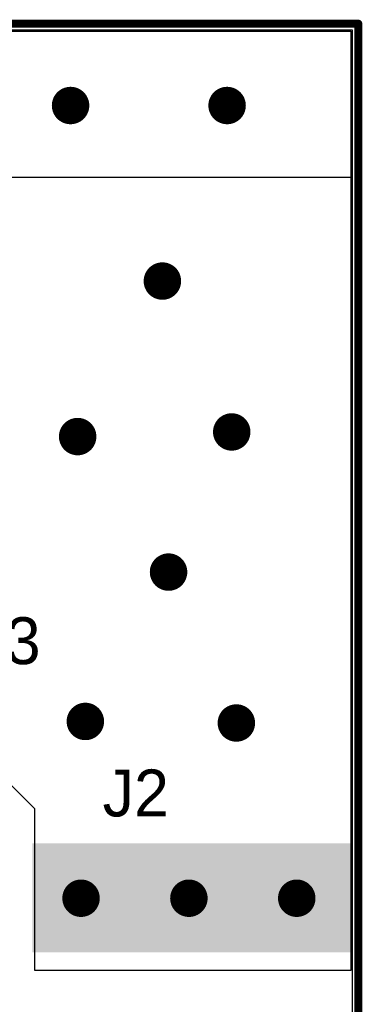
# Model space of a CAD drawing. Extents: x 1.01 to 3.14, y 1 to 2.11.
# Tile 6 of 6: x 2.92 to 3.14, y 1.48 to 2.11. Entities that reach past the tile are written whole.
import ezdxf

# ---------------------------------------------------------------- set-up
doc = ezdxf.new("R2010")
doc.units = 0
doc.header["$MEASUREMENT"] = 0
doc.layers.get('0').update_dxf_attribs({"linetype": 'CONTINUOUS'})
for name, color, linetype in [('BOTTOMLAYER', 5, 'CONTINUOUS'), ('BOTTOMPASTE', 16, 'CONTINUOUS'), ('BOTTOMSOLDER', 6, 'CONTINUOUS'), ('MECHANICAL1', 6, 'CONTINUOUS'), ('MULTILAYER', 9, 'CONTINUOUS'), ('TOPLAYER', 1, 'CONTINUOUS'), ('TOPOVERLAY', 2, 'CONTINUOUS'), ('TOPPASTE', 8, 'CONTINUOUS'), ('TOPSOLDER', 216, 'CONTINUOUS'), ('VIAHOLELAYER', 16, 'CONTINUOUS')]:
    doc.layers.add(name, color=color, linetype=linetype)

# ---------------------------------------------------------------- blocks, each defined once
blk = doc.blocks.new('SMA_EDGEMOUNT_26')
at = {"layer": 'BOTTOMLAYER'}
for points in [[(-0.08644, 0.07261), (0.11356, 0.07261), (-0.08644, 0.13836), (0.11356, 0.13836)], [(-0.08644, -0.13841), (0.11356, -0.13841), (-0.08644, -0.07266), (0.11356, -0.07266)]]:
    blk.add_solid(points, dxfattribs=at)
at = {"layer": 'BOTTOMPASTE'}
for points in [[(-0.08644, 0.07261), (0.11356, 0.07261), (-0.08644, 0.13836), (0.11356, 0.13836)], [(-0.08644, -0.13841), (0.11356, -0.13841), (-0.08644, -0.07266), (0.11356, -0.07266)]]:
    blk.add_solid(points, dxfattribs=at)
at = {"layer": 'BOTTOMSOLDER'}
for points in [[(-0.08841, 0.07065), (0.11553, 0.07065), (-0.08841, 0.14033), (0.11553, 0.14033)], [(-0.08841, -0.14038), (0.11553, -0.14038), (-0.08841, -0.07069), (0.11553, -0.07069)]]:
    blk.add_solid(points, dxfattribs=at)
at = {"layer": 'TOPLAYER'}
for points in [[(-0.08644, 0.07261), (0.11356, 0.07261), (-0.08644, 0.13836), (0.11356, 0.13836)], [(-0.08644, -0.02894), (0.11356, -0.02894), (-0.08644, 0.02894), (0.11356, 0.02894)], [(-0.08644, -0.13841), (0.11356, -0.13841), (-0.08644, -0.07266), (0.11356, -0.07266)]]:
    blk.add_solid(points, dxfattribs=at)
at = {"layer": 'TOPPASTE'}
for points in [[(-0.08644, 0.07261), (0.11356, 0.07261), (-0.08644, 0.13836), (0.11356, 0.13836)], [(-0.08644, -0.02894), (0.11356, -0.02894), (-0.08644, 0.02894), (0.11356, 0.02894)], [(-0.08644, -0.13841), (0.11356, -0.13841), (-0.08644, -0.07266), (0.11356, -0.07266)]]:
    blk.add_solid(points, dxfattribs=at)
at = {"layer": 'TOPSOLDER'}
for points in [[(-0.08841, 0.07065), (0.11553, 0.07065), (-0.08841, 0.14033), (0.11553, 0.14033)], [(-0.08841, -0.03091), (0.11553, -0.03091), (-0.08841, 0.03091), (0.11553, 0.03091)], [(-0.08841, -0.14038), (0.11553, -0.14038), (-0.08841, -0.07069), (0.11553, -0.07069)]]:
    blk.add_solid(points, dxfattribs=at)

msp = doc.modelspace()

# ---------------------------------------------------------------- linework, layer by layer
at = {"layer": 'BOTTOMLAYER'}
for p, q in [((1.01673, 2.10236), (3.13386, 2.10236)), ((3.13386, 2.10236), (3.13386, 1.29528))]:
    msp.add_line(p, q, dxfattribs=at)
at = {"layer": 'BOTTOMLAYER', "const_width": 0.01}
for points in [[(2.94894, 2.05394, 1), (2.95894, 2.05394, 1)], [(3.04894, 2.05394, 1), (3.05894, 2.05394, 1)], [(3.0076, 1.94173, 1), (3.0176, 1.94173, 1)], [(2.95346, 1.84232, 1), (2.96346, 1.84232, 1)], [(3.05189, 1.84528, 1), (3.06189, 1.84528, 1)], [(3.01154, 1.75571, 1), (3.02154, 1.75571, 1)], [(2.95839, 1.66024, 1), (2.96839, 1.66024, 1)], [(3.05484, 1.65925, 1), (3.06484, 1.65925, 1)], [(2.95563, 1.54724, 1), (2.96563, 1.54724, 1)], [(3.02453, 1.54724, 1), (3.03453, 1.54724, 1)], [(3.09343, 1.54724, 1), (3.10343, 1.54724, 1)]]:
    msp.add_lwpolyline(points, format="xyb", close=True, dxfattribs=at)
at = {"layer": 'BOTTOMSOLDER', "const_width": 0.01197}
for points in [[(2.94795, 2.05394, 1), (2.95992, 2.05394, 1)], [(3.04795, 2.05394, 1), (3.05992, 2.05394, 1)], [(3.00661, 1.94173, 1), (3.01858, 1.94173, 1)], [(3.05091, 1.84528, 1), (3.06287, 1.84528, 1)], [(2.95248, 1.84232, 1), (2.96445, 1.84232, 1)], [(3.01055, 1.75571, 1), (3.02252, 1.75571, 1)], [(2.9574, 1.66024, 1), (2.96937, 1.66024, 1)], [(3.05386, 1.65925, 1), (3.06583, 1.65925, 1)], [(2.95465, 1.54724, 1), (2.96661, 1.54724, 1)], [(3.02354, 1.54724, 1), (3.03551, 1.54724, 1)], [(3.09244, 1.54724, 1), (3.10441, 1.54724, 1)]]:
    msp.add_lwpolyline(points, format="xyb", close=True, dxfattribs=at)
at = {"layer": 'MECHANICAL1', "const_width": 0.005}
for points in [[(1.01181, 2.1063), (3.1378, 2.1063)], [(3.1378, 1.00394), (3.1378, 2.1063)]]:
    msp.add_lwpolyline(points, dxfattribs=at)
at = {"layer": 'MECHANICAL1', "const_width": 0.0025}
msp.add_lwpolyline([(3.13655, 2.1063, 1), (3.13905, 2.1063, 1)], format="xyb", close=True, dxfattribs=at)
msp.add_lwpolyline([(3.13655, 2.1063, 1), (3.13905, 2.1063, 1)], format="xyb", close=True, dxfattribs=at)
at = {"layer": 'MULTILAYER', "const_width": 0.01}
for points in [[(2.94894, 2.05394, 1), (2.95894, 2.05394, 1)], [(3.04894, 2.05394, 1), (3.05894, 2.05394, 1)], [(3.0076, 1.94173, 1), (3.0176, 1.94173, 1)], [(2.95346, 1.84232, 1), (2.96346, 1.84232, 1)], [(3.05189, 1.84528, 1), (3.06189, 1.84528, 1)], [(3.01154, 1.75571, 1), (3.02154, 1.75571, 1)], [(2.95839, 1.66024, 1), (2.96839, 1.66024, 1)], [(3.05484, 1.65925, 1), (3.06484, 1.65925, 1)], [(2.95563, 1.54724, 1), (2.96563, 1.54724, 1)], [(3.02453, 1.54724, 1), (3.03453, 1.54724, 1)], [(3.09343, 1.54724, 1), (3.10343, 1.54724, 1)]]:
    msp.add_lwpolyline(points, format="xyb", close=True, dxfattribs=at)
at = {"layer": 'TOPLAYER'}
for p, q in [((1.01673, 2.10138), (3.13287, 2.10138)), ((3.13287, 2.10138), (3.13287, 1.50098)), ((2.9311, 1.60433), (2.9065, 1.62894)), ((2.9311, 1.50098), (2.9311, 1.60433)), ((3.13287, 1.50098), (2.9311, 1.50098))]:
    msp.add_line(p, q, dxfattribs=at)
at = {"layer": 'TOPLAYER', "const_width": 0.01}
for points in [[(2.94894, 2.05394, 1), (2.95894, 2.05394, 1)], [(3.04894, 2.05394, 1), (3.05894, 2.05394, 1)], [(3.0076, 1.94173, 1), (3.0176, 1.94173, 1)], [(2.95346, 1.84232, 1), (2.96346, 1.84232, 1)], [(3.05189, 1.84528, 1), (3.06189, 1.84528, 1)], [(3.01154, 1.75571, 1), (3.02154, 1.75571, 1)], [(2.95839, 1.66024, 1), (2.96839, 1.66024, 1)], [(3.05484, 1.65925, 1), (3.06484, 1.65925, 1)], [(2.95563, 1.54724, 1), (2.96563, 1.54724, 1)], [(3.02453, 1.54724, 1), (3.03453, 1.54724, 1)], [(3.09343, 1.54724, 1), (3.10343, 1.54724, 1)]]:
    msp.add_lwpolyline(points, format="xyb", close=True, dxfattribs=at)
at = {"layer": 'TOPSOLDER'}
for p, q in [((1.01673, 2.10138), (3.13287, 2.10138)), ((3.13287, 2.10138), (3.13287, 2.00787)), ((3.13287, 2.00787), (1.01673, 2.00787))]:
    msp.add_line(p, q, dxfattribs=at)
at = {"layer": 'TOPSOLDER', "const_width": 0.01197}
for points in [[(2.94795, 2.05394, 1), (2.95992, 2.05394, 1)], [(3.04795, 2.05394, 1), (3.05992, 2.05394, 1)], [(3.00661, 1.94173, 1), (3.01858, 1.94173, 1)], [(3.05091, 1.84528, 1), (3.06287, 1.84528, 1)], [(2.95248, 1.84232, 1), (2.96445, 1.84232, 1)], [(3.01055, 1.75571, 1), (3.02252, 1.75571, 1)], [(2.9574, 1.66024, 1), (2.96937, 1.66024, 1)], [(3.05386, 1.65925, 1), (3.06583, 1.65925, 1)], [(2.95465, 1.54724, 1), (2.96661, 1.54724, 1)], [(3.02354, 1.54724, 1), (3.03551, 1.54724, 1)], [(3.09244, 1.54724, 1), (3.10441, 1.54724, 1)]]:
    msp.add_lwpolyline(points, format="xyb", close=True, dxfattribs=at)
at = {"layer": 'VIAHOLELAYER', "const_width": 0.006}
for points in [[(2.95094, 2.05394, 1), (2.95694, 2.05394, 1)], [(3.05094, 2.05394, 1), (3.05694, 2.05394, 1)], [(3.0096, 1.94173, 1), (3.0156, 1.94173, 1)], [(3.05389, 1.84528, 1), (3.05989, 1.84528, 1)], [(2.95546, 1.84232, 1), (2.96146, 1.84232, 1)], [(3.01354, 1.75571, 1), (3.01954, 1.75571, 1)], [(2.96039, 1.66024, 1), (2.96639, 1.66024, 1)], [(3.05684, 1.65925, 1), (3.06284, 1.65925, 1)], [(2.95763, 1.54724, 1), (2.96363, 1.54724, 1)], [(3.02653, 1.54724, 1), (3.03253, 1.54724, 1)], [(3.09543, 1.54724, 1), (3.10143, 1.54724, 1)]]:
    msp.add_lwpolyline(points, format="xyb", close=True, dxfattribs=at)

# ---------------------------------------------------------------- block references
msp.add_blockref('SMA_EDGEMOUNT_26', (3.01794, 1.44206))

# ---------------------------------------------------------------- texts
at = {"layer": 'TOPOVERLAY'}
for s, p in [('C23', (2.86122, 1.69685)), ('J2', (2.97441, 1.59952))]:
    msp.add_text(s, height=0.03, dxfattribs=at).set_placement(p)

doc.saveas('drawing.dxf')
